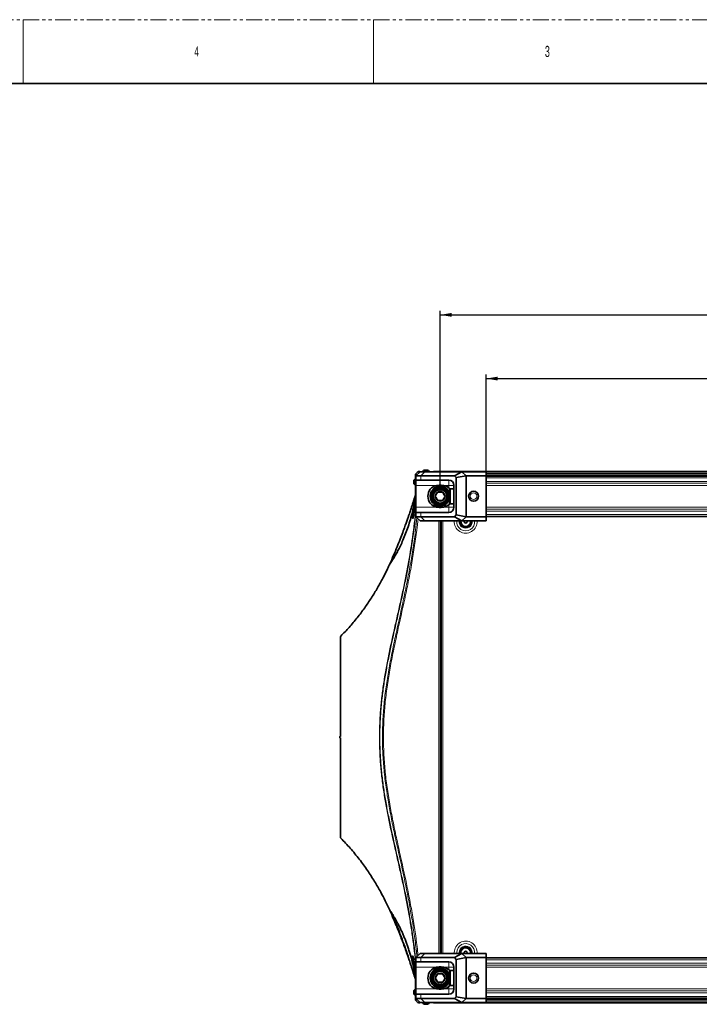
# Model space of a CAD drawing. Header units: millimetres. Extents: x 0 to 1118, y 0 to 864.
# Tile 86 of 91: x 557 to 828, y 471 to 864. Entities that reach past the tile are written whole.
import ezdxf

# ---------------------------------------------------------------- set-up
doc = ezdxf.new("R2010")
doc.units = ezdxf.units.MM
doc.linetypes.add('PHANTOM', pattern=[12.7, 6.35, -1.27, 1.27, -1.27, 1.27, -1.27])
doc.layers.add('ALPHAREV', color=7, linetype='Continuous', lineweight=25)
doc.styles.add('SLDTEXTSTYLE0', font='TXT', dxfattribs={"width": 0.605})
doc.styles.add('SLDTEXTSTYLE1', font='TXT', dxfattribs={"width": 0.6})
doc.dimstyles.new('SLDDIMSTYLE2', dxfattribs={"dimtxt": 3.175, "dimasz": 4.572, "dimexe": 0, "dimexo": 0.0625, "dimgap": 0.79375, "dimtad": 0, "dimtih": 1, "dimtoh": 1, "dimdec": 0, "dimlfac": 3, "dimrnd": 1e-09, "dimzin": 12, "dimdsep": 46, "dimtxsty": 'SLDTEXTSTYLE0', "dimsah": 1, "dimcen": 0.09, "dimadec": 0, "dimazin": 3, "dimtfac": 1, "dimtofl": 0, "dimtmove": 0, "dimatfit": 3, "dimfxl": 1, "dimfrac": 2, "dimtolj": 1, "dimtzin": 12, "dimarcsym": 0})

# ---------------------------------------------------------------- blocks, each defined once
blk = doc.blocks.new('_D_2')
at = {"layer": 'ALPHAREV'}
for p, q in [((743.38, 683.42), (743.38, 722.17)), ((853.44, 723.01), (852.35, 723.01)), ((852.35, 723.01), (852.35, 718.13)), ((861.93, 723.01), (863.02, 723.01)), ((863.02, 723.01), (863.02, 718.13)), ((964.71, 683.42), (964.71, 722.17)), ((743.38, 720.57), (843.26, 720.57)), ((852.35, 718.13), (853.44, 718.13)), ((863.02, 718.13), (861.93, 718.13)), ((964.71, 720.57), (864.84, 720.57))]:
    blk.add_line(p, q, dxfattribs=at)
for points in [[(743.38, 720.57), (747.95, 719.81), (747.95, 721.33)], [(964.71, 720.57), (960.14, 721.33), (960.14, 719.81)]]:
    blk.add_solid(points, dxfattribs=at)
at = {"layer": 'ALPHAREV', "char_height": 3.175, "attachment_point": 1, "style": 'SLDTEXTSTYLE0'}
for s, insert in [('664', (843.98, 722.23)), ('26.1', (853.44, 722.23))]:
    blk.add_mtext(s, dxfattribs=dict(at, insert=insert))
blk = doc.blocks.new('_D_3')
at = {"layer": 'ALPHAREV'}
for p, q in [((725.05, 675.28), (725.05, 747.57)), ((725.05, 745.97), (843.26, 745.97)), ((853.44, 748.41), (852.35, 748.41)), ((852.35, 748.41), (852.35, 743.53)), ((861.93, 748.41), (863.02, 748.41)), ((863.02, 748.41), (863.02, 743.53)), ((983.05, 745.97), (864.84, 745.97)), ((983.05, 675.28), (983.05, 747.57)), ((852.35, 743.53), (853.44, 743.53)), ((863.02, 743.53), (861.93, 743.53))]:
    blk.add_line(p, q, dxfattribs=at)
for points in [[(725.05, 745.97), (729.62, 745.21), (729.62, 746.73)], [(983.05, 745.97), (978.48, 746.73), (978.48, 745.21)]]:
    blk.add_solid(points, dxfattribs=at)
at = {"layer": 'ALPHAREV', "char_height": 3.175, "attachment_point": 1, "style": 'SLDTEXTSTYLE0'}
for s, insert in [('774', (843.98, 747.63)), ('30.5', (853.44, 747.63))]:
    blk.add_mtext(s, dxfattribs=dict(at, insert=insert))

msp = doc.modelspace()

# ---------------------------------------------------------------- linework, layer by layer
at = {"color": 7, "linetype": 'PHANTOM', "lineweight": 18}
msp.add_line((0, 863.6), (1117.6, 863.6), dxfattribs=at)
at = {"color": 7, "linetype": 'Continuous', "lineweight": 18}
for p, q in [((558.8, 863.6), (558.8, 838.2)), ((698.5, 863.6), (698.5, 838.2)), ((717.314, 681.816), (718.981, 683.483)), ((743.381, 683.321), (964.714, 683.321)), ((717.334, 680.149), (717.334, 681.816)), ((728.431, 680.149), (728.431, 678.033)), ((743.381, 682.711), (964.714, 682.711)), ((743.381, 682.24), (964.714, 682.24)), ((964.714, 681.563), (743.381, 681.563)), ((743.381, 680.971), (964.714, 680.971)), ((964.714, 679.608), (743.381, 679.608)), ((743.381, 678.839), (964.714, 678.839)), ((715.381, 678.033), (723.583, 678.033)), ((726.512, 678.033), (728.431, 678.033)), ((730.548, 678.033), (728.431, 678.033)), ((728.431, 678.033), (728.431, 677.051)), ((964.714, 677.992), (743.381, 677.992)), ((714.892, 670.911), (714.95, 670.978)), ((715.157, 668.276), (715.214, 669.554)), ((715.381, 669.333), (723.583, 669.333)), ((717.334, 667.216), (717.334, 665.549)), ((726.512, 669.333), (728.431, 669.333)), ((728.431, 669.333), (728.431, 670.314)), ((730.548, 669.333), (728.431, 669.333)), ((728.431, 667.216), (728.431, 669.333)), ((743.381, 669.373), (964.714, 669.373)), ((964.714, 668.527), (743.381, 668.527)), ((743.381, 667.758), (964.714, 667.758)), ((717.314, 665.549), (718.981, 663.883)), ((724.537, 491.483), (724.537, 663.883)), ((725.203, 663.883), (725.203, 491.483)), ((725.381, 491.483), (725.381, 663.883)), ((726.131, 491.483), (726.131, 663.883)), ((964.714, 666.395), (743.381, 666.395)), ((743.381, 665.803), (964.714, 665.803)), ((685.195, 577.951), (685.104, 577.948)), ((685.104, 577.418), (685.195, 577.415)), ((685.309, 577.954), (685.195, 577.951)), ((685.195, 577.415), (685.309, 577.412)), ((706.018, 506.298), (706.011, 506.319)), ((706.287, 506.116), (706.297, 506.093)), ((717.314, 489.816), (718.981, 491.483)), ((730.659, 491.849), (730.674, 491.483)), ((731.645, 491.849), (731.664, 491.483)), ((732.631, 491.849), (732.657, 491.483)), ((733.489, 491.518), (733.496, 491.483)), ((715.214, 485.811), (715.157, 487.09)), ((717.334, 488.149), (717.334, 489.816)), ((728.431, 488.149), (728.431, 486.033)), ((964.714, 489.563), (743.381, 489.563)), ((743.381, 488.971), (964.714, 488.971)), ((964.714, 487.608), (743.381, 487.608)), ((743.381, 486.839), (964.714, 486.839)), ((715.381, 486.033), (723.583, 486.033)), ((726.512, 486.033), (728.431, 486.033)), ((730.548, 486.033), (728.431, 486.033)), ((728.431, 486.033), (728.431, 485.051)), ((964.714, 485.992), (743.381, 485.992)), ((715.381, 477.333), (723.583, 477.333)), ((717.334, 475.216), (717.334, 473.549)), ((726.512, 477.333), (728.431, 477.333)), ((728.431, 477.333), (728.431, 478.314)), ((730.548, 477.333), (728.431, 477.333)), ((728.431, 475.216), (728.431, 477.333)), ((743.381, 477.373), (964.714, 477.373)), ((964.714, 476.527), (743.381, 476.527)), ((743.381, 475.758), (964.714, 475.758)), ((717.314, 473.549), (718.981, 471.883)), ((964.714, 474.395), (743.381, 474.395)), ((743.381, 473.803), (964.714, 473.803)), ((964.714, 473.126), (743.381, 473.126)), ((964.714, 472.654), (743.381, 472.654)), ((964.714, 472.045), (743.381, 472.045))]:
    msp.add_line(p, q, dxfattribs=at)
at = {"color": 7, "linetype": 'Continuous', "lineweight": 35}
for p, q in [((12.7, 838.2), (1104.9, 838.2)), ((717.048, 683.483), (715.381, 681.816)), ((715.41, 682.711), (716.019, 683.321)), ((718.981, 683.483), (717.048, 683.483)), ((718.101, 683.603), (718.101, 683.516)), ((720.058, 683.603), (718.101, 683.603)), ((719.749, 684.143), (718.647, 684.143)), ((733.738, 683.483), (718.981, 683.483)), ((720.055, 684.143), (719.749, 684.143)), ((720.601, 683.603), (720.058, 683.603)), ((720.601, 683.516), (720.601, 683.603)), ((722.681, 683.516), (722.882, 683.516)), ((722.882, 683.516), (731.365, 683.516)), ((730.691, 681.816), (733.738, 683.483)), ((731.431, 683.516), (976.664, 683.516)), ((731.431, 683.516), (731.431, 683.483)), ((735.405, 681.816), (733.738, 683.483)), ((743.381, 683.483), (733.738, 683.483)), ((743.381, 681.816), (743.381, 683.483)), ((714.588, 680.083), (714.588, 679.885)), ((714.588, 679.885), (714.588, 678.676)), ((715.214, 680.629), (715.128, 680.629)), ((715.128, 680.629), (715.128, 680.277)), ((715.128, 680.277), (715.128, 678.129)), ((715.381, 681.816), (715.381, 680.149)), ((715.381, 681.816), (715.381, 681.816)), ((715.381, 680.149), (717.334, 680.149)), ((715.381, 680.149), (715.381, 678.033)), ((730.691, 681.816), (717.334, 681.816)), ((717.334, 680.149), (728.431, 680.149)), ((731.381, 681.126), (730.691, 681.816)), ((731.381, 681.126), (735.405, 681.816)), ((731.381, 681.126), (731.381, 666.24)), ((735.405, 665.549), (735.405, 681.816)), ((735.405, 681.816), (743.381, 681.816)), ((743.381, 665.549), (743.381, 681.816)), ((743.381, 681.683), (964.714, 681.683)), ((715.128, 678.129), (715.214, 678.129)), ((715.214, 675.849), (715.214, 676.049)), ((715.214, 667.365), (715.214, 675.849)), ((715.381, 669.333), (715.381, 678.033)), ((723.583, 678.033), (724.598, 678.149)), ((724.598, 678.149), (725.498, 678.149)), ((725.498, 678.149), (726.512, 678.033)), ((729.048, 676.683), (728.881, 676.516)), ((728.881, 671.251), (728.881, 676.516)), ((730.548, 676.683), (729.048, 676.683)), ((729.048, 676.683), (729.048, 671.108)), ((730.548, 669.333), (730.548, 678.033)), ((721.625, 672.952), (722.113, 673.061)), ((722.127, 672.996), (721.639, 672.887)), ((728.881, 670.849), (728.881, 671.251)), ((729.048, 671.108), (729.048, 670.683)), ((715.147, 667.18), (715.381, 667.184)), ((715.147, 667.179), (715.147, 667.18)), ((715.147, 667.179), (715.381, 667.179)), ((715.378, 667.139), (715.381, 667.139)), ((715.381, 667.216), (715.381, 669.333)), ((715.381, 665.549), (715.381, 667.216)), ((715.381, 667.216), (717.334, 667.216)), ((717.334, 667.216), (728.431, 667.216)), ((723.583, 669.333), (724.598, 669.216)), ((724.598, 669.216), (725.498, 669.216)), ((725.498, 669.216), (726.512, 669.333)), ((728.431, 670.314), (728.929, 670.866)), ((728.881, 670.849), (729.048, 670.683)), ((729.048, 670.683), (730.548, 670.683)), ((715.381, 665.549), (715.381, 665.549)), ((717.048, 663.883), (715.381, 665.549)), ((718.981, 663.883), (717.048, 663.883)), ((730.691, 665.549), (717.334, 665.549)), ((733.738, 663.883), (718.981, 663.883)), ((725.214, 663.883), (725.214, 491.483)), ((725.398, 491.483), (725.398, 663.883)), ((731.381, 666.24), (730.691, 665.549)), ((730.691, 665.549), (733.738, 663.883)), ((731.381, 666.24), (735.405, 665.549)), ((735.405, 665.549), (733.738, 663.883)), ((743.381, 663.883), (733.738, 663.883)), ((734.651, 663.712), (734.849, 663.883)), ((734.763, 663.126), (734.651, 663.712)), ((735.327, 662.93), (734.763, 663.126)), ((735.778, 663.321), (735.327, 662.93)), ((735.405, 665.549), (743.381, 665.549)), ((735.666, 663.906), (735.778, 663.321)), ((964.714, 665.683), (743.381, 665.683)), ((743.381, 665.549), (743.381, 663.883)), ((685.492, 617.948), (685.492, 617.951)), ((685.164, 578.014), (685.248, 578.017)), ((685.248, 577.349), (685.164, 577.351)), ((685.248, 578.019), (685.248, 578.017)), ((685.248, 577.349), (685.248, 577.346)), ((706.27, 505.823), (706.169, 505.952)), ((706.337, 506.124), (706.209, 506.06)), ((706.235, 505.794), (707.344, 503.125)), ((707.388, 502.954), (706.249, 505.757)), ((717.048, 491.483), (715.381, 489.816)), ((718.981, 491.483), (717.048, 491.483)), ((733.738, 491.483), (718.981, 491.483)), ((730.691, 489.816), (733.738, 491.483)), ((735.405, 489.816), (733.738, 491.483)), ((743.381, 491.483), (733.738, 491.483)), ((734.651, 492.045), (735.102, 492.435)), ((734.763, 491.459), (734.651, 492.045)), ((735.102, 492.435), (735.666, 492.24)), ((735.778, 491.654), (735.58, 491.483)), ((735.666, 492.24), (735.778, 491.654)), ((743.381, 489.816), (743.381, 491.483)), ((712.473, 489.498), (712.448, 489.569)), ((712.461, 489.653), (712.475, 489.505)), ((715.147, 488.186), (715.147, 488.186)), ((715.147, 488.186), (715.381, 488.186)), ((715.381, 488.182), (715.147, 488.186)), ((715.214, 479.517), (715.214, 488)), ((715.381, 488.227), (715.378, 488.227)), ((715.381, 489.816), (715.381, 488.149)), ((715.381, 489.816), (715.381, 489.816)), ((715.381, 488.149), (717.334, 488.149)), ((715.381, 488.149), (715.381, 486.033)), ((730.691, 489.816), (717.334, 489.816)), ((717.334, 488.149), (728.431, 488.149)), ((731.381, 489.126), (730.691, 489.816)), ((731.381, 489.126), (735.405, 489.816)), ((731.381, 489.126), (731.381, 474.24)), ((735.405, 489.816), (743.381, 489.816)), ((735.405, 473.549), (735.405, 489.816)), ((743.381, 473.549), (743.381, 489.816)), ((743.381, 489.683), (964.714, 489.683)), ((715.381, 477.333), (715.381, 486.033)), ((723.583, 486.033), (724.598, 486.149)), ((724.598, 486.149), (725.498, 486.149)), ((725.498, 486.149), (726.512, 486.033)), ((729.048, 484.683), (728.881, 484.516)), ((728.881, 479.251), (728.881, 484.516)), ((730.548, 484.683), (729.048, 484.683)), ((729.048, 484.683), (729.048, 479.108)), ((730.548, 477.333), (730.548, 486.033)), ((715.214, 479.316), (715.214, 479.517)), ((721.625, 480.952), (722.113, 481.061)), ((722.127, 480.996), (721.639, 480.887)), ((728.431, 478.314), (728.929, 478.866)), ((728.881, 478.849), (728.881, 479.251)), ((728.881, 478.849), (729.048, 478.683)), ((729.048, 479.108), (729.048, 478.683)), ((714.588, 476.69), (714.588, 475.761)), ((714.588, 475.761), (714.588, 475.282)), ((715.214, 477.236), (715.128, 477.236)), ((715.128, 477.236), (715.128, 475.587)), ((715.128, 475.587), (715.128, 474.736)), ((715.381, 475.216), (715.381, 477.333)), ((715.381, 473.549), (715.381, 475.216)), ((715.381, 475.216), (717.334, 475.216)), ((717.334, 475.216), (728.431, 475.216)), ((723.583, 477.333), (724.598, 477.216)), ((724.598, 477.216), (725.498, 477.216)), ((725.498, 477.216), (726.512, 477.333)), ((729.048, 478.683), (730.548, 478.683)), ((715.128, 474.736), (715.214, 474.736)), ((715.381, 473.549), (715.381, 473.549)), ((717.048, 471.883), (715.381, 473.549)), ((716.019, 472.045), (715.41, 472.654)), ((718.981, 471.883), (717.048, 471.883)), ((730.691, 473.549), (717.334, 473.549)), ((718.101, 471.849), (718.101, 471.763)), ((718.101, 471.763), (719.698, 471.763)), ((718.647, 471.223), (719.546, 471.223)), ((733.738, 471.883), (718.981, 471.883)), ((719.546, 471.223), (720.055, 471.223)), ((719.698, 471.763), (720.601, 471.763)), ((720.601, 471.763), (720.601, 471.849)), ((722.882, 471.849), (722.681, 471.849)), ((731.365, 471.849), (722.882, 471.849)), ((731.381, 474.24), (730.691, 473.549)), ((730.691, 473.549), (733.738, 471.883)), ((731.381, 474.24), (735.405, 473.549)), ((731.431, 471.849), (731.431, 471.883)), ((976.664, 471.849), (731.431, 471.849)), ((735.405, 473.549), (733.738, 471.883)), ((743.381, 471.883), (733.738, 471.883)), ((735.405, 473.549), (743.381, 473.549)), ((964.714, 473.683), (743.381, 473.683)), ((743.381, 473.549), (743.381, 471.883))]:
    msp.add_line(p, q, dxfattribs=at)
at = {"color": 7, "linetype": 'Continuous', "lineweight": 35, "flags": 128}
for points in [[(722.214, 683.516), (722.344, 683.503), (722.423, 683.483)], [(732.923, 663.076), (732.882, 663.597), (732.91, 663.883)], [(733.005, 663.092), (732.966, 663.613), (732.994, 663.883)], [(733.147, 663.883), (733.117, 663.625), (733.152, 663.12)], [(733.25, 663.139), (733.218, 663.64), (733.248, 663.883)], [(722.214, 471.849), (722.344, 471.862), (722.423, 471.883)]]:
    msp.add_lwpolyline(points, dxfattribs=at)
at = {"color": 7, "linetype": 'Continuous', "lineweight": 18, "flags": 128}
for points in [[(722.681, 683.516), (722.773, 683.503), (722.828, 683.483)], [(733.496, 663.883), (733.462, 663.643), (733.489, 663.185)], [(722.828, 471.883), (722.773, 471.862), (722.681, 471.849)]]:
    msp.add_lwpolyline(points, dxfattribs=at)
at = {"color": 7, "linetype": 'Continuous', "lineweight": 35}
for centre, radius in [((725.048, 673.683), 3), ((725.048, 673.683), 2.7), ((738.381, 673.683), 2), ((725.048, 481.683), 3), ((725.048, 481.683), 2.7), ((738.381, 481.683), 2)]:
    msp.add_circle(centre, radius, dxfattribs=at)
at = {"color": 7, "linetype": 'Continuous', "lineweight": 18}
for centre, radius in [((738.381, 673.683), 1.98), ((738.381, 673.683), 1.323), ((738.381, 481.683), 1.98), ((738.381, 481.683), 1.323)]:
    msp.add_circle(centre, radius, dxfattribs=at)
at = {"color": 7, "linetype": 'Continuous', "lineweight": 35}
for centre, radius, start, end in [((719.351, 682.885), 1.442, 119.2162, 150.11785), ((719.351, 682.885), 1.442, 29.88215, 60.7838), ((715.846, 679.379), 1.442, 119.88215, 150.7838), ((715.881, 682.24), 0.667, 135, 156.60475), ((728.431, 678.033), 2.117, 0, 90), ((715.846, 679.379), 1.442, 209.2162, 240.11785), ((715.881, 676.516), 0.667, 180, 221.40962), ((724.598, 673.683), 4.467, 103.12409, 256.87591), ((725.048, 673.683), 4, 141.46408, 343.40216), ((725.048, 673.683), 3.5, 193.13944, 192.04807), ((725.048, 673.683), 4, 16.59784, 141.46408), ((725.048, 673.683), 1.925, 120, 180), ((725.048, 673.683), 1.925, 60, 120), ((725.048, 673.683), 1.925, 0, 60), ((725.498, 673.683), 4.467, 48.95007, 76.87591), ((725.048, 673.683), 1.925, 180, 240), ((725.048, 673.683), 1.925, 240, 300), ((725.048, 673.683), 1.925, 300, 0), ((725.498, 673.683), 4.467, 283.12409, 311.04993), ((728.431, 669.333), 2.117, 270, 0), ((735.214, 663.516), 2.333, 190.86263, 9.0411), ((735.214, 663.516), 2.25, 190.86263, 9.37892), ((735.214, 663.516), 2.1, 190.86263, 10.05557), ((735.214, 663.516), 2, 190.86263, 10.56398), ((706.245, 505.985), 0.0833, 116.16606, 203.19967), ((735.214, 491.849), 2.333, 350.30368, 189.69632), ((735.214, 491.849), 2.25, 350.62108, 189.37892), ((735.214, 491.849), 2.1, 349.94443, 190.86263), ((735.214, 491.849), 2, 349.43602, 190.86263), ((728.431, 486.033), 2.117, 0, 90), ((724.598, 481.683), 4.467, 103.12409, 256.87591), ((725.048, 481.683), 4, 141.46408, 343.40216), ((725.048, 481.683), 3.5, 193.13944, 192.04807), ((725.048, 481.683), 4, 16.59784, 141.46408), ((725.048, 481.683), 1.925, 120, 180), ((725.048, 481.683), 1.925, 60, 120), ((725.048, 481.683), 1.925, 0, 60), ((725.498, 481.683), 4.467, 48.95007, 76.87591), ((725.048, 481.683), 1.925, 180, 240), ((725.048, 481.683), 1.925, 240, 300), ((725.048, 481.683), 1.925, 300, 0), ((715.846, 475.986), 1.442, 119.88215, 150.7838), ((715.846, 475.986), 1.442, 209.2162, 240.11785), ((725.498, 481.683), 4.467, 283.12409, 311.04993), ((728.431, 477.333), 2.117, 270, 0), ((716.491, 472.516), 0.667, 225, 247.81159), ((719.351, 472.481), 1.442, 209.88215, 240.7838), ((719.351, 472.481), 1.442, 299.2162, 330.11785)]:
    msp.add_arc(centre, radius, start, end, dxfattribs=at)
at = {"color": 7, "linetype": 'Continuous', "lineweight": 18}
for centre, radius, start, end in [((735.214, 663.516), 4.555, 175.3832, 4.6168), ((735.214, 663.516), 3.569, 174.1038, 5.8962), ((735.214, 663.516), 2.583, 171.84014, 8.15986), ((735.214, 663.516), 1.757, 190.86263, 12.04386), ((685.168, 577.951), 0.0635, 93.62796, 182.78912), ((685.168, 577.415), 0.0635, 177.21088, 266.37204), ((685.259, 577.953), 0.0643, 100.19051, 182.38923), ((685.259, 577.412), 0.0643, 177.61077, 259.80949), ((735.214, 491.849), 4.555, 355.3832, 180), ((735.214, 491.849), 3.569, 354.1038, 180), ((735.214, 491.849), 2.583, 351.84014, 180), ((735.214, 491.849), 1.757, 347.95614, 190.86263)]:
    msp.add_arc(centre, radius, start, end, dxfattribs=at)
at = {"color": 7, "linetype": 'Continuous', "lineweight": 35}
for centre, major_axis, ratio, start_param, end_param in [((731.365, 682.849), (0, 0.667), 0.0174551, 5.9656249, 6.2831853), ((722.048, 688.483), (6.159, 6.159), 0.4142136, 3.5301323, 3.5342917), ((715.881, 667.365), (0.667, 0), 0.0174551, 3.1415927, 3.9269908), ((722.048, 658.883), (-6.159, 6.159), 0.4142136, 5.8904862, 5.8946457), ((715.881, 488), (0.667, 0), 0.0174551, 2.3561945, 3.1415927), ((722.048, 496.483), (6.159, 6.159), 0.4142136, 3.5301323, 3.5342917), ((722.048, 466.883), (-6.159, 6.159), 0.4142136, 5.8904862, 5.8946457), ((731.365, 472.516), (0, 0.667), 0.0174551, 3.1415927, 3.4591531)]:
    msp.add_ellipse(centre, major_axis=major_axis, ratio=ratio, start_param=start_param, end_param=end_param, dxfattribs=at)
for points in [[(716.019, 683.321), (716.052, 683.35), (716.117, 683.408), (716.234, 683.469), (716.36, 683.509), (716.447, 683.514), (716.491, 683.516)], [(715.41, 682.711), (715.38, 682.679), (715.322, 682.613), (715.262, 682.496), (715.222, 682.371), (715.217, 682.283), (715.214, 682.24)], [(715.147, 667.18), (715.113, 667.179), (715.078, 667.178), (715.042, 667.178)], [(715.19, 667.154), (715.176, 667.162), (715.162, 667.171), (715.147, 667.179)], [(715.042, 488.188), (715.078, 488.187), (715.113, 488.187), (715.147, 488.186)], [(715.147, 488.186), (715.162, 488.195), (715.176, 488.203), (715.19, 488.212)], [(715.41, 472.654), (715.381, 472.687), (715.322, 472.752), (715.262, 472.869), (715.222, 472.995), (715.217, 473.082), (715.214, 473.126)], [(716.019, 472.045), (716.052, 472.016), (716.117, 471.957), (716.234, 471.897), (716.36, 471.857), (716.447, 471.852), (716.491, 471.849)]]:
    msp.add_open_spline(points, degree=3, dxfattribs=at)
at = {"color": 7, "linetype": 'Continuous', "lineweight": 18}
for points, knots in [([(716.868, 683.303), (716.826, 683.304), (716.573, 683.306), (716.308, 683.314), (716.06, 683.32), (716.033, 683.321), (716.019, 683.321)], [0, 0, 0, 0, 0.0691667, 0.4158554, 0.7048465, 1, 1, 1, 1]), ([(715.41, 682.711), (715.41, 682.704), (715.41, 682.686), (715.415, 682.486), (715.423, 682.198), (715.426, 681.927), (715.427, 681.862)], [0, 0, 0, 0, 0.2013745, 0.5408849, 0.8906155, 1, 1, 1, 1]), ([(714.95, 670.978), (714.95, 670.978), (714.952, 670.973), (714.953, 670.955), (714.953, 670.937)], [0, 0, 0, 0, 0.008493, 1, 1, 1, 1]), ([(715.19, 488.212), (714.816, 491.977), (714.35, 495.73), (713.524, 501.342), (713.228, 503.21), (712.596, 506.941), (712.261, 508.802), (711.558, 512.519), (711.191, 514.374), (710.428, 518.079), (710.034, 519.93), (709.227, 523.626), (708.815, 525.472), (707.983, 529.162), (707.563, 531.007), (706.31, 536.541), (705.483, 540.233), (704.335, 545.789), (703.968, 547.645), (703.279, 551.365), (702.957, 553.229), (702.37, 556.966), (702.106, 558.838), (701.644, 562.594), (701.448, 564.475), (701.13, 568.244), (701.009, 570.132), (700.847, 573.912), (700.806, 575.804), (700.806, 579.585), (700.847, 581.474), (701.01, 585.25), (701.131, 587.138), (701.449, 590.908), (701.646, 592.789), (702.108, 596.545), (702.373, 598.417), (702.96, 602.153), (703.282, 604.016), (703.971, 607.735), (704.338, 609.591), (705.486, 615.147), (706.313, 618.838), (707.566, 624.373), (707.986, 626.217), (708.818, 629.907), (709.23, 631.753), (710.037, 635.449), (710.431, 637.298), (711.193, 641.003), (711.561, 642.859), (712.615, 648.433), (713.25, 652.159), (714.35, 659.636), (714.816, 663.388), (715.19, 667.154)], [0, 0, 0, 0, 0.0625, 0.0625, 0.09375, 0.09375, 0.125, 0.125, 0.15625, 0.15625, 0.1875, 0.1875, 0.21875, 0.21875, 0.25, 0.25, 0.3125, 0.3125, 0.34375, 0.34375, 0.375, 0.375, 0.40625, 0.40625, 0.4375, 0.4375, 0.46875, 0.46875, 0.5, 0.5, 0.53125, 0.53125, 0.5625, 0.5625, 0.59375, 0.59375, 0.625, 0.625, 0.65625, 0.65625, 0.6875, 0.6875, 0.75, 0.75, 0.78125, 0.78125, 0.8125, 0.8125, 0.84375, 0.84375, 0.875, 0.875, 0.9375, 0.9375, 1, 1, 1, 1]), ([(715.378, 667.139), (715.008, 663.374), (714.545, 659.622), (713.45, 652.146), (712.817, 648.42), (711.767, 642.847), (711.4, 640.992), (710.641, 637.287), (710.248, 635.437), (709.443, 631.742), (709.032, 629.896), (708.202, 626.206), (707.783, 624.363), (706.531, 618.829), (705.705, 615.139), (704.557, 609.583), (704.19, 607.728), (703.5, 604.01), (703.178, 602.147), (702.591, 598.413), (702.326, 596.541), (701.863, 592.786), (701.666, 590.905), (701.348, 587.136), (701.226, 585.249), (701.063, 581.473), (701.022, 579.584), (701.022, 575.805), (701.063, 573.913), (701.225, 570.133), (701.347, 568.246), (701.665, 564.478), (701.862, 562.597), (702.324, 558.843), (702.589, 556.97), (703.176, 553.235), (703.498, 551.371), (704.187, 547.652), (704.554, 545.797), (705.702, 540.241), (706.528, 536.55), (707.78, 531.017), (708.199, 529.173), (709.029, 525.483), (709.44, 523.637), (710.245, 519.941), (710.638, 518.091), (711.398, 514.386), (711.765, 512.531), (712.465, 508.814), (712.799, 506.953), (713.428, 503.223), (713.723, 501.355), (714.545, 495.744), (715.008, 491.991), (715.378, 488.227)], [0, 0, 0, 0, 0.0625, 0.0625, 0.125, 0.125, 0.15625, 0.15625, 0.1875, 0.1875, 0.21875, 0.21875, 0.25, 0.25, 0.3125, 0.3125, 0.34375, 0.34375, 0.375, 0.375, 0.40625, 0.40625, 0.4375, 0.4375, 0.46875, 0.46875, 0.5, 0.5, 0.53125, 0.53125, 0.5625, 0.5625, 0.59375, 0.59375, 0.625, 0.625, 0.65625, 0.65625, 0.6875, 0.6875, 0.75, 0.75, 0.78125, 0.78125, 0.8125, 0.8125, 0.84375, 0.84375, 0.875, 0.875, 0.90625, 0.90625, 0.9375, 0.9375, 1, 1, 1, 1]), ([(715.042, 667.178), (715.063, 667.374), (715.084, 667.57), (715.104, 667.766), (715.122, 667.936), (715.14, 668.106), (715.157, 668.276)], [0, 0, 0, 0, 0.0017748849, 0.0017748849, 0.0017748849, 0.003312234, 0.003312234, 0.003312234, 0.003312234]), ([(715.157, 668.276), (715.157, 668.276), (715.161, 668.294), (715.17, 668.33), (715.199, 668.361), (715.214, 668.377)], [0, 0, 0, 0, 0.0165167, 0.4956141, 1, 1, 1, 1]), ([(715.157, 668.276), (715.157, 668.276), (715.16, 668.282), (715.168, 668.296), (715.198, 668.306), (715.214, 668.312)], [0, 0, 0, 0, 0.01544048, 0.46314689, 1, 1, 1, 1]), ([(715.8, 490.235), (715.754, 490.691), (715.482, 493.402), (714.854, 498.354), (713.845, 505.08), (712.664, 511.778), (710.913, 520.68), (708.955, 529.542), (707.004, 538.41), (705.611, 545.083), (704.357, 551.791), (703.316, 558.54), (702.544, 565.33), (702.091, 572.151), (701.985, 578.991), (702.224, 585.828), (702.806, 592.643), (703.685, 599.42), (704.817, 606.152), (706.132, 612.845), (708.037, 621.727), (710.027, 630.585), (711.881, 639.532), (713.17, 646.339), (714.308, 653.237), (715.197, 659.506), (715.613, 663.484), (715.786, 665.144)], [0, 0, 0, 0, 0.0077499, 0.0460912, 0.0844332, 0.1227862, 0.1611403, 0.2378951, 0.276303, 0.3147566, 0.3532073, 0.3917297, 0.4302484, 0.4687648, 0.5073365, 0.5459086, 0.5844524, 0.6229997, 0.6614754, 0.699919, 0.7383649, 0.8151411, 0.8535005, 0.8929211, 0.9323405, 0.9717641, 1, 1, 1, 1]), ([(716.216, 664.715), (716.054, 663.184), (715.648, 659.326), (714.767, 653.174), (713.622, 646.26), (712.323, 639.445), (710.459, 630.494), (708.459, 621.638), (706.545, 612.762), (705.226, 606.08), (704.092, 599.363), (703.209, 592.603), (702.628, 585.81), (702.385, 578.99), (702.494, 572.171), (702.947, 565.367), (703.72, 558.595), (704.764, 551.861), (706.023, 545.164), (707.421, 538.499), (709.382, 529.633), (711.349, 520.769), (713.112, 511.861), (714.3, 505.155), (715.316, 498.419), (715.936, 493.585), (716.199, 490.996), (716.232, 490.667)], [0, 0, 0, 0, 0.0261611, 0.0659413, 0.1055967, 0.1452734, 0.1838512, 0.2610053, 0.2995874, 0.3381788, 0.3767615, 0.4153533, 0.454017, 0.4926069, 0.5312969, 0.5698852, 0.6084643, 0.6471088, 0.685684, 0.7242793, 0.7628564, 0.8400144, 0.8785952, 0.9171905, 0.955772, 0.9943804, 1, 1, 1, 1]), ([(714.15, 664.851), (714.137, 664.821), (714.099, 664.74), (714.082, 664.804), (714.072, 664.845)], [0, 0, 0, 0, 0.3680934, 1, 1, 1, 1]), ([(685.492, 617.951), (685.491, 617.959), (685.49, 617.994), (685.483, 617.758), (685.472, 617.244), (685.457, 616.428), (685.441, 615.326), (685.424, 613.947), (685.407, 612.317), (685.39, 610.455), (685.375, 608.336), (685.362, 606.005), (685.35, 603.487), (685.34, 600.809), (685.331, 597.939), (685.324, 594.932), (685.319, 591.817), (685.315, 588.621), (685.311, 585.313), (685.309, 581.77), (685.309, 579.299), (685.309, 577.975), (685.309, 577.954)], [0, 0, 0, 0, 0.01631458, 0.07159063, 0.12510909, 0.17900721, 0.2341039, 0.28961538, 0.34306996, 0.39690243, 0.45132036, 0.50653916, 0.55961836, 0.61306582, 0.66708339, 0.72188163, 0.77486964, 0.82822374, 0.88214397, 0.93684007, 0.99898041, 1, 1, 1, 1]), ([(685.089, 577.947), (685.091, 577.947), (685.092, 577.947), (685.102, 577.948), (685.104, 577.948)], [0, 0, 0, 0, 0.7548466, 1, 1, 1, 1]), ([(685.104, 577.418), (685.1, 577.418), (685.09, 577.418), (685.091, 577.418), (685.091, 577.418)], [0, 0, 0, 0, 0.4888872, 1, 1, 1, 1]), ([(685.309, 577.412), (685.309, 577.39), (685.309, 576.627), (685.309, 575.119), (685.31, 572.894), (685.311, 570.677), (685.313, 568.121), (685.316, 565.247), (685.321, 562.089), (685.328, 559.007), (685.335, 556.065), (685.345, 553.285), (685.355, 550.686), (685.368, 548.251), (685.382, 546.032), (685.398, 544.043), (685.414, 542.299), (685.431, 540.786), (685.448, 539.541), (685.464, 538.569), (685.477, 537.881), (685.487, 537.458), (685.49, 537.416), (685.492, 537.396)], [0, 0, 0, 0, 0.00101873, 0.03639636, 0.07188228, 0.1074774, 0.14318295, 0.19619731, 0.24957839, 0.30352792, 0.35825535, 0.41130316, 0.4647191, 0.51870548, 0.57347388, 0.62654892, 0.67999462, 0.7340142, 0.78882072, 0.84206347, 0.89568062, 0.94987745, 1, 1, 1, 1]), ([(706.011, 506.319), (706.064, 506.23), (706.112, 506.185), (706.201, 506.187), (706.242, 506.233), (706.281, 506.324)], [0, 0, 0, 0, 0.5, 0.5, 1, 1, 1, 1]), ([(706.281, 506.324), (706.282, 506.327), (706.284, 506.325), (706.292, 506.315), (706.298, 506.307), (706.312, 506.282), (706.32, 506.267), (706.339, 506.229), (706.35, 506.206), (706.373, 506.156), (706.386, 506.128), (706.413, 506.067), (706.428, 506.033), (706.473, 505.93), (706.505, 505.854), (706.537, 505.775)], [0, 0, 0, 0, 0.125, 0.125, 0.25, 0.25, 0.375, 0.375, 0.5, 0.5, 0.625, 0.625, 0.75, 0.75, 1, 1, 1, 1]), ([(706.521, 505.769), (706.511, 505.795), (706.49, 505.846), (706.461, 505.911), (706.438, 505.959), (706.426, 505.981), (706.424, 505.981), (706.423, 505.981)], [0, 0, 0, 0, 0.21410386, 0.4282468, 0.6420032, 0.85663064, 1, 1, 1, 1]), ([(714.072, 490.521), (714.09, 490.556), (714.11, 490.594), (714.144, 490.561), (714.154, 490.533), (714.16, 490.516)], [0, 0, 0, 0, 0.79385371, 0.87302718, 1, 1, 1, 1]), ([(712.337, 490.023), (712.335, 490.028), (712.333, 490.039), (712.314, 490.096), (712.288, 490.177), (712.26, 490.262), (712.242, 490.317), (712.235, 490.338)], [0, 0, 0, 0, 0.2167434, 0.4335229, 0.649387, 0.8641423, 1, 1, 1, 1]), ([(712.418, 489.652), (712.414, 489.665), (712.407, 489.691), (712.41, 489.732), (712.416, 489.76), (712.424, 489.773), (712.424, 489.774)], [0, 0, 0, 0, 0.323323, 0.646646, 0.96996899, 1, 1, 1, 1]), ([(715.157, 487.09), (715.14, 487.26), (715.122, 487.43), (715.104, 487.599), (715.084, 487.796), (715.063, 487.992), (715.042, 488.188)], [0, 0, 0, 0, 0.0015373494, 0.0015373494, 0.0015373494, 0.0033122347, 0.0033122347, 0.0033122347, 0.0033122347]), ([(715.157, 487.09), (715.157, 487.09), (715.16, 487.083), (715.168, 487.069), (715.198, 487.059), (715.214, 487.054)], [0, 0, 0, 0, 0.0154405, 0.4631469, 1, 1, 1, 1]), ([(715.157, 487.09), (715.157, 487.089), (715.161, 487.071), (715.17, 487.035), (715.199, 487.005), (715.214, 486.989)], [0, 0, 0, 0, 0.0165167, 0.4956141, 1, 1, 1, 1]), ([(715.427, 473.503), (715.427, 473.461), (715.424, 473.208), (715.417, 472.943), (715.41, 472.695), (715.41, 472.668), (715.41, 472.654)], [0, 0, 0, 0, 0.06916674, 0.41585545, 0.70484647, 1, 1, 1, 1]), ([(716.019, 472.045), (716.026, 472.045), (716.044, 472.045), (716.245, 472.05), (716.532, 472.058), (716.804, 472.062), (716.868, 472.062)], [0, 0, 0, 0, 0.2013745, 0.5408849, 0.8906155, 1, 1, 1, 1])]:
    msp.add_open_spline(points, degree=3, knots=knots, dxfattribs=at)
at = {"color": 7, "linetype": 'Continuous', "lineweight": 35}
for points, knots in [([(716.491, 683.516), (716.506, 683.516), (716.536, 683.516), (716.693, 683.516), (716.876, 683.516), (716.936, 683.516)], [0, 0, 0, 0, 0.40144, 0.8028188, 1, 1, 1, 1]), ([(715.214, 675.849), (715.214, 676.379), (715.214, 677.287), (715.214, 678.498), (715.214, 679.491), (715.214, 680.36), (715.214, 681.08), (715.214, 681.641), (715.214, 682.029), (715.214, 682.216), (715.214, 682.233), (715.214, 682.24)], [0, 0, 0, 0, 0.15841279, 0.2711139, 0.38383541, 0.4991898, 0.60833336, 0.71747761, 0.826751, 0.93600435, 1, 1, 1, 1]), ([(715.381, 681.816), (715.4, 681.819), (715.44, 681.824), (715.734, 681.832), (716.2, 681.83), (716.744, 681.821), (717.159, 681.818), (717.314, 681.816)], [0, 0, 0, 0, 0.2138865, 0.4339709, 0.6478581, 0.8679536, 1, 1, 1, 1]), ([(724.085, 675.349), (724.02, 675.235), (723.885, 675.003), (723.637, 674.572), (723.37, 674.11), (723.199, 673.814), (723.123, 673.683)], [0, 0, 0, 0, 0.2164575, 0.4403159, 0.7519042, 1, 1, 1, 1]), ([(726.01, 675.349), (725.916, 675.349), (725.617, 675.349), (725.069, 675.349), (724.502, 675.349), (724.195, 675.349), (724.085, 675.349)], [0, 0, 0, 0, 0.1560255, 0.4937074, 0.8190578, 1, 1, 1, 1]), ([(726.972, 673.683), (726.906, 673.797), (726.772, 674.029), (726.523, 674.46), (726.256, 674.922), (726.086, 675.218), (726.01, 675.349)], [0, 0, 0, 0, 0.2164575, 0.4403159, 0.7519042, 1, 1, 1, 1]), ([(728.916, 676.551), (728.9, 676.571), (728.763, 676.756), (728.587, 676.912), (728.431, 677.051)], [0, 0, 0, 0, 0.1124807, 1, 1, 1, 1]), ([(715.214, 674.306), (715.195, 674.243), (715.151, 674.093), (715.042, 673.768), (714.898, 673.323), (714.747, 672.848), (714.597, 672.367), (714.466, 671.947), (714.313, 671.458), (714.138, 670.909), (713.955, 670.34), (713.749, 669.705), (713.493, 668.926), (713.212, 668.077), (712.917, 667.194), (712.557, 666.129), (712.12, 664.851), (711.594, 663.34), (710.925, 661.458), (710.087, 659.17), (709.054, 656.447), (707.845, 653.401), (706.474, 650.098), (705.462, 647.826), (704.944, 646.666)], [0, 0, 0, 0, 0.0587423, 0.1394063, 0.2157522, 0.2878487, 0.3335934, 0.3774802, 0.4181223, 0.4461638, 0.4723277, 0.4968942, 0.5221668, 0.5406307, 0.5607612, 0.5839315, 0.6116097, 0.6439092, 0.6809024, 0.7315619, 0.7891266, 0.8536619, 0.9252381, 1, 1, 1, 1]), ([(704.949, 646.664), (704.959, 646.674), (704.982, 646.698), (705.174, 646.97), (705.48, 647.418), (705.957, 648.144), (706.631, 649.221), (707.498, 650.703), (708.442, 652.447), (709.448, 654.47), (710.504, 656.822), (711.547, 659.431), (712.533, 662.249), (713.43, 665.209), (714.222, 668.329), (714.826, 671.121), (715.108, 672.915), (715.214, 673.587)], [0, 0, 0, 0, 0.0402437, 0.0879746, 0.1361325, 0.1848942, 0.2569797, 0.328781, 0.3985976, 0.4727067, 0.5510691, 0.6327488, 0.7118044, 0.7922678, 0.8723475, 0.9521739, 1, 1, 1, 1]), ([(723.123, 673.683), (723.189, 673.569), (723.323, 673.336), (723.572, 672.905), (723.839, 672.443), (724.01, 672.147), (724.085, 672.016)], [0, 0, 0, 0, 0.2164575, 0.4403159, 0.7519042, 1, 1, 1, 1]), ([(724.085, 672.016), (724.195, 672.016), (724.502, 672.016), (725.069, 672.016), (725.617, 672.016), (725.916, 672.016), (726.01, 672.016)], [0, 0, 0, 0, 0.1809422, 0.5062926, 0.8439745, 1, 1, 1, 1]), ([(726.01, 672.016), (726.076, 672.13), (726.21, 672.363), (726.459, 672.794), (726.726, 673.256), (726.896, 673.552), (726.972, 673.683)], [0, 0, 0, 0, 0.2164575, 0.4403159, 0.7519042, 1, 1, 1, 1]), ([(714.072, 664.845), (714.062, 664.948), (714.044, 665.152), (714.091, 665.849), (714.188, 666.745), (714.325, 667.778), (714.482, 668.829), (714.641, 669.79), (714.777, 670.502), (714.864, 670.885), (714.889, 670.908), (714.892, 670.911)], [0, 0, 0, 0, 0.1206049, 0.2411894, 0.361942, 0.4839584, 0.6075364, 0.7321356, 0.8568102, 0.9807739, 1, 1, 1, 1]), ([(714.953, 670.937), (714.963, 670.88), (714.983, 670.754), (714.963, 670.163), (714.903, 669.324), (714.802, 668.315), (714.67, 667.258), (714.516, 666.262), (714.357, 665.46), (714.225, 664.951), (714.171, 664.878), (714.15, 664.851)], [0, 0, 0, 0, 0.0994975, 0.2160231, 0.332445, 0.4492252, 0.5667758, 0.6853364, 0.8047924, 0.9245422, 1, 1, 1, 1]), ([(715.378, 667.139), (715.322, 667.141), (715.278, 667.143), (715.213, 667.148), (715.194, 667.151), (715.19, 667.154)], [0, 0, 0, 0, 0.5, 0.5, 1, 1, 1, 1]), ([(715.381, 665.549), (715.4, 665.547), (715.44, 665.541), (715.734, 665.533), (716.2, 665.535), (716.744, 665.544), (717.159, 665.548), (717.314, 665.549)], [0, 0, 0, 0, 0.2138865, 0.4339709, 0.6478581, 0.8679536, 1, 1, 1, 1]), ([(704.929, 646.67), (704.644, 646.035), (703.791, 644.132), (702.186, 640.962), (700.067, 637.104), (697.659, 633.16), (694.967, 629.181), (691.985, 625.234), (688.834, 621.459), (686.563, 619.106), (685.468, 617.973)], [0, 0, 0, 0, 0.0600331, 0.1796707, 0.3066821, 0.4399588, 0.5783322, 0.7205709, 0.8653738, 1, 1, 1, 1]), ([(685.483, 617.958), (685.472, 617.948), (685.427, 617.907), (685.375, 617.819), (685.331, 617.716), (685.312, 617.637), (685.305, 617.593), (685.302, 617.568), (685.3, 617.547), (685.299, 617.528), (685.299, 617.512), (685.298, 617.482), (685.297, 617.392), (685.296, 617.169), (685.294, 616.837), (685.292, 616.404), (685.289, 615.868), (685.287, 615.231), (685.284, 614.496), (685.281, 613.664), (685.279, 612.741), (685.276, 611.729), (685.273, 610.633), (685.271, 609.458), (685.268, 608.204), (685.266, 606.869), (685.264, 605.448), (685.262, 603.942), (685.26, 602.364), (685.258, 600.719), (685.256, 599.015), (685.255, 597.26), (685.253, 595.456), (685.252, 593.606), (685.251, 591.712), (685.25, 589.778), (685.25, 587.812), (685.249, 585.817), (685.248, 583.841), (685.248, 582.526), (685.248, 581.889)], [0, 0, 0, 0, 0.0007239, 0.0031177, 0.0050805, 0.0065176, 0.0073733, 0.0081138, 0.0091543, 0.0111836, 0.0159927, 0.0264496, 0.0604157, 0.0965015, 0.1317897, 0.1670924, 0.2024605, 0.2378597, 0.2732182, 0.3084764, 0.3435793, 0.3784776, 0.4131294, 0.4475026, 0.4815778, 0.5155915, 0.5502367, 0.58502, 0.6198881, 0.6547829, 0.6896305, 0.7243778, 0.7589527, 0.7935713, 0.8283046, 0.8630303, 0.8977695, 0.9325415, 0.9673646, 1, 1, 1, 1]), ([(685.248, 581.889), (685.248, 581.531), (685.248, 580.494), (685.248, 579.203), (685.248, 578.27), (685.248, 578.019)], [0, 0, 0, 0, 0.2784484, 0.8061791, 1, 1, 1, 1]), ([(685.099, 577.947), (685.093, 577.947), (685.086, 577.947), (685.089, 577.947), (685.089, 577.947)], [0, 0, 0, 0, 0.96534031, 1, 1, 1, 1]), ([(685.09, 577.419), (685.09, 577.416), (685.088, 577.406), (685.094, 577.39), (685.105, 577.374), (685.117, 577.364), (685.128, 577.357), (685.138, 577.354), (685.145, 577.353), (685.149, 577.352), (685.151, 577.352), (685.153, 577.352), (685.156, 577.352), (685.161, 577.352), (685.164, 577.351)], [0, 0, 0, 0, 0.0532741, 0.2216172, 0.3565398, 0.4702352, 0.5655892, 0.6422867, 0.697072, 0.7259289, 0.7488132, 0.7823512, 0.8602774, 1, 1, 1, 1]), ([(685.163, 578.014), (685.162, 578.014), (685.158, 578.014), (685.155, 578.014), (685.152, 578.014), (685.149, 578.013), (685.143, 578.013), (685.131, 578.01), (685.116, 578.002), (685.101, 577.987), (685.091, 577.968), (685.09, 577.954), (685.09, 577.947)], [0, 0, 0, 0, 0.0345628, 0.1845037, 0.2459157, 0.2779605, 0.3096115, 0.3967957, 0.5420994, 0.6912018, 0.8570325, 1, 1, 1, 1]), ([(685.091, 577.418), (685.09, 577.419), (685.089, 577.419), (685.095, 577.419), (685.099, 577.419)], [0, 0, 0, 0, 0.3340497, 1, 1, 1, 1]), ([(685.099, 577.419), (685.099, 577.507), (685.099, 577.595), (685.099, 577.683), (685.099, 577.771), (685.099, 577.859), (685.099, 577.947)], [0, 0, 0, 0, 0.0007920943, 0.0007920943, 0.0007920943, 0.0015841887, 0.0015841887, 0.0015841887, 0.0015841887]), ([(685.248, 578.017), (685.248, 578.015), (685.254, 578.005), (685.275, 577.982), (685.29, 577.968), (685.309, 577.954)], [0, 0, 0, 0, 0.5, 0.5, 1, 1, 1, 1]), ([(685.309, 577.412), (685.29, 577.398), (685.275, 577.384), (685.254, 577.36), (685.248, 577.351), (685.248, 577.349)], [0, 0, 0, 0, 0.5, 0.5, 1, 1, 1, 1]), ([(685.248, 577.346), (685.248, 577.14), (685.248, 576.254), (685.248, 574.687), (685.248, 572.654), (685.249, 570.633), (685.249, 568.627), (685.25, 566.642), (685.251, 564.689), (685.252, 562.774), (685.253, 560.898), (685.254, 559.063), (685.255, 557.273), (685.257, 555.538), (685.259, 553.865), (685.26, 552.264), (685.262, 550.745), (685.265, 549.303), (685.267, 547.931), (685.27, 546.626), (685.272, 545.392), (685.275, 544.236), (685.278, 543.163), (685.281, 542.178), (685.284, 541.285), (685.286, 540.489), (685.289, 539.794), (685.291, 539.202), (685.293, 538.716), (685.295, 538.336), (685.297, 538.064), (685.298, 537.925), (685.299, 537.869), (685.299, 537.849), (685.3, 537.834), (685.3, 537.814), (685.305, 537.765), (685.316, 537.696), (685.36, 537.563), (685.42, 537.445), (685.484, 537.396), (685.489, 537.393)], [0, 0, 0, 0, 0.00987144, 0.04247296, 0.0750826, 0.1077199, 0.14039978, 0.17314212, 0.20592722, 0.23846533, 0.27109041, 0.30381815, 0.33659867, 0.36936992, 0.40207152, 0.43465408, 0.46685683, 0.49877935, 0.53100143, 0.56349581, 0.5962299, 0.62916308, 0.66224802, 0.69543221, 0.72865982, 0.76185896, 0.79496977, 0.82794093, 0.86072787, 0.89329619, 0.92562985, 0.95778502, 0.9741655, 0.98283707, 0.989345, 0.99220746, 0.99307398, 0.99395363, 0.99612721, 0.9997201, 1, 1, 1, 1]), ([(685.477, 537.381), (686.73, 536.077), (689.307, 533.396), (692.814, 529.093), (696.048, 524.656), (698.884, 520.262), (701.217, 516.225), (703.102, 512.6), (704.278, 510.194), (704.845, 508.908), (704.939, 508.695)], [0, 0, 0, 0, 0.15438236, 0.31748928, 0.47545009, 0.62628025, 0.76811781, 0.87818224, 0.97982982, 1, 1, 1, 1]), ([(704.945, 508.7), (705.464, 507.539), (706.316, 505.637), (707.108, 503.715), (707.417, 502.966)], [0, 0, 0, 0, 0.6101616, 1, 1, 1, 1]), ([(704.949, 508.702), (704.959, 508.692), (704.977, 508.673), (705.121, 508.472), (705.316, 508.189), (705.576, 507.802), (705.92, 507.276), (706.361, 506.578), (706.901, 505.686), (707.484, 504.676), (708.099, 503.555), (708.742, 502.319), (709.381, 501.012), (710.007, 499.653), (710.611, 498.256), (711.207, 496.783), (711.783, 495.252), (712.335, 493.67), (712.859, 492.043), (713.475, 489.959), (714.154, 487.327), (714.788, 484.453), (715.093, 482.529), (715.214, 481.764)], [0, 0, 0, 0, 0.0399547, 0.075414, 0.1116122, 0.1473826, 0.1841283, 0.231167, 0.2788394, 0.327112, 0.3732877, 0.4213045, 0.4713553, 0.5147433, 0.5597983, 0.6066186, 0.6508272, 0.6955815, 0.7420253, 0.785444, 0.8630359, 0.9455333, 1, 1, 1, 1]), ([(706.249, 505.757), (706.23, 505.801), (706.182, 505.912), (706.111, 506.077), (706.053, 506.215), (706.021, 506.29), (706.018, 506.298), (706.018, 506.298)], [0, 0, 0, 0, 0.1819579, 0.4532489, 0.725846, 0.9996566, 1, 1, 1, 1]), ([(706.056, 506.253), (706.069, 506.233), (706.106, 506.177), (706.155, 506.116), (706.221, 506.108), (706.232, 506.106)], [0, 0, 0, 0, 0.3062155, 0.8777478, 1, 1, 1, 1]), ([(706.319, 506.272), (706.316, 506.275), (706.31, 506.282), (706.308, 506.286), (706.31, 506.282), (706.324, 506.257), (706.359, 506.187), (706.421, 506.051), (706.487, 505.897), (706.527, 505.799), (706.539, 505.77)], [0, 0, 0, 0, 0.0297634, 0.0675675, 0.1268993, 0.2309272, 0.4092334, 0.6412225, 0.8963384, 1, 1, 1, 1]), ([(706.208, 506.059), (706.202, 506.055), (706.188, 506.048), (706.173, 506.03), (706.165, 506.01), (706.162, 505.993), (706.162, 505.978), (706.163, 505.968), (706.165, 505.962), (706.166, 505.958), (706.167, 505.955), (706.17, 505.949), (706.173, 505.942), (706.179, 505.927), (706.18, 505.924)], [0, 0, 0, 0, 0.10040094, 0.2176898, 0.3145101, 0.39639472, 0.46383273, 0.51494681, 0.54513788, 0.56742687, 0.59721937, 0.65864854, 0.94488492, 1, 1, 1, 1]), ([(706.169, 505.952), (706.169, 505.952), (706.169, 505.95), (706.18, 505.925), (706.197, 505.884), (706.216, 505.838), (706.23, 505.807), (706.235, 505.794)], [0, 0, 0, 0, 0.2143334, 0.4286829, 0.6423445, 0.8553771, 1, 1, 1, 1]), ([(706.209, 506.06), (706.244, 506.003), (706.305, 505.906), (706.352, 505.928), (706.371, 505.937)], [0, 0, 0, 0, 0.5839533, 1, 1, 1, 1]), ([(706.423, 505.981), (706.402, 505.914), (706.375, 505.827), (706.338, 505.829), (706.329, 505.83)], [0, 0, 0, 0, 0.76963145, 1, 1, 1, 1]), ([(706.537, 505.775), (707.574, 503.239), (708.565, 500.684), (710.459, 495.542), (711.364, 492.956), (712.233, 490.357)], [0, 0, 0, 0, 0.5, 0.5, 1, 1, 1, 1]), ([(707.357, 503.13), (707.382, 503.071), (707.515, 502.752), (707.754, 502.168), (708.068, 501.393), (708.36, 500.66), (708.743, 499.693), (709.252, 498.38), (709.893, 496.691), (710.641, 494.67), (711.466, 492.382), (712.029, 490.762), (712.318, 489.93)], [0, 0, 0, 0, 0.0193726, 0.1034785, 0.1508144, 0.2006997, 0.2668842, 0.3683078, 0.4937419, 0.6431972, 0.8166908, 1, 1, 1, 1]), ([(714.899, 484.432), (714.895, 484.439), (714.866, 484.485), (714.785, 484.825), (714.649, 485.527), (714.493, 486.469), (714.334, 487.525), (714.193, 488.583), (714.092, 489.504), (714.044, 490.213), (714.062, 490.419), (714.072, 490.521)], [0, 0, 0, 0, 0.0222893, 0.1442663, 0.2661204, 0.3887648, 0.5122838, 0.6359765, 0.7588342, 0.8801285, 1, 1, 1, 1]), ([(714.16, 490.516), (714.192, 490.448), (714.26, 490.3), (714.406, 489.681), (714.565, 488.809), (714.716, 487.77), (714.84, 486.701), (714.929, 485.72), (714.974, 484.96), (714.981, 484.505), (714.957, 484.456), (714.948, 484.439)], [0, 0, 0, 0, 0.1001884, 0.218794, 0.3387141, 0.4591545, 0.5792297, 0.6984045, 0.8165987, 0.9340561, 1, 1, 1, 1]), ([(712.334, 489.9), (712.316, 489.953), (712.27, 490.089), (712.212, 490.255), (712.178, 490.357)], [0, 0, 0, 0, 0.3918264, 1, 1, 1, 1]), ([(712.233, 490.357), (712.261, 490.273), (712.289, 490.19), (712.329, 490.069), (712.342, 490.029), (712.366, 489.954), (712.378, 489.918), (712.41, 489.818), (712.428, 489.762), (712.447, 489.702), (712.452, 489.686), (712.459, 489.663), (712.461, 489.656), (712.461, 489.653)], [0, 0, 0, 0, 0.25, 0.25, 0.375, 0.375, 0.5, 0.5, 0.75, 0.75, 0.875, 0.875, 1, 1, 1, 1]), ([(712.35, 489.861), (712.353, 489.863), (712.359, 489.867), (712.345, 489.966), (712.337, 490.023)], [0, 0, 0, 0, 0.4257106, 1, 1, 1, 1]), ([(712.418, 489.652), (712.418, 489.653), (712.416, 489.659), (712.407, 489.686), (712.384, 489.754), (712.375, 489.779)], [0, 0, 0, 0, 0.0948769, 0.6752041, 1, 1, 1, 1]), ([(712.443, 489.567), (712.492, 489.425), (712.663, 488.925), (712.928, 488.136), (713.225, 487.249), (713.508, 486.395), (713.765, 485.612), (714.007, 484.863), (714.246, 484.119), (714.445, 483.485), (714.591, 483.018), (714.749, 482.512), (714.902, 482.029), (715.046, 481.586), (715.152, 481.265), (715.197, 481.116), (715.214, 481.058)], [0, 0, 0, 0, 0.0157959, 0.0555242, 0.0900503, 0.1218222, 0.165557, 0.2081153, 0.2765456, 0.3517525, 0.4339412, 0.5205581, 0.6425952, 0.7722364, 0.9095899, 1, 1, 1, 1]), ([(715.19, 488.212), (715.194, 488.215), (715.213, 488.217), (715.278, 488.223), (715.322, 488.225), (715.378, 488.227)], [0, 0, 0, 0, 0.5, 0.5, 1, 1, 1, 1]), ([(715.381, 489.816), (715.4, 489.819), (715.44, 489.824), (715.734, 489.832), (716.2, 489.83), (716.744, 489.821), (717.159, 489.818), (717.314, 489.816)], [0, 0, 0, 0, 0.2138865, 0.4339709, 0.6478581, 0.8679536, 1, 1, 1, 1]), ([(724.085, 483.349), (724.02, 483.235), (723.885, 483.003), (723.637, 482.572), (723.37, 482.11), (723.199, 481.814), (723.123, 481.683)], [0, 0, 0, 0, 0.2164575, 0.4403159, 0.7519042, 1, 1, 1, 1]), ([(726.01, 483.349), (725.916, 483.349), (725.617, 483.349), (725.069, 483.349), (724.502, 483.349), (724.195, 483.349), (724.085, 483.349)], [0, 0, 0, 0, 0.1560255, 0.4937074, 0.8190578, 1, 1, 1, 1]), ([(726.972, 481.683), (726.906, 481.797), (726.772, 482.029), (726.523, 482.46), (726.256, 482.922), (726.086, 483.218), (726.01, 483.349)], [0, 0, 0, 0, 0.2164575, 0.4403159, 0.7519042, 1, 1, 1, 1]), ([(728.916, 484.551), (728.9, 484.571), (728.763, 484.756), (728.587, 484.912), (728.431, 485.051)], [0, 0, 0, 0, 0.1124807, 1, 1, 1, 1]), ([(715.214, 473.126), (715.214, 473.139), (715.214, 473.167), (715.214, 473.391), (715.214, 473.78), (715.214, 474.333), (715.214, 475.018), (715.214, 475.823), (715.214, 476.761), (715.214, 477.782), (715.214, 478.714), (715.214, 479.297), (715.214, 479.517)], [0, 0, 0, 0, 0.09291466, 0.18581515, 0.29447761, 0.40316207, 0.50020129, 0.60862537, 0.71704406, 0.82556878, 0.93408084, 1, 1, 1, 1]), ([(723.123, 481.683), (723.189, 481.569), (723.323, 481.336), (723.572, 480.905), (723.839, 480.443), (724.01, 480.147), (724.085, 480.016)], [0, 0, 0, 0, 0.2164575, 0.4403159, 0.7519042, 1, 1, 1, 1]), ([(724.085, 480.016), (724.195, 480.016), (724.502, 480.016), (725.069, 480.016), (725.617, 480.016), (725.916, 480.016), (726.01, 480.016)], [0, 0, 0, 0, 0.1809422, 0.5062926, 0.8439745, 1, 1, 1, 1]), ([(726.01, 480.016), (726.076, 480.13), (726.21, 480.363), (726.459, 480.794), (726.726, 481.256), (726.896, 481.552), (726.972, 481.683)], [0, 0, 0, 0, 0.2164575, 0.4403159, 0.7519042, 1, 1, 1, 1]), ([(715.381, 473.549), (715.4, 473.547), (715.44, 473.541), (715.734, 473.533), (716.2, 473.535), (716.744, 473.544), (717.159, 473.548), (717.314, 473.549)], [0, 0, 0, 0, 0.2138865, 0.4339709, 0.6478581, 0.8679536, 1, 1, 1, 1]), ([(716.936, 471.849), (716.863, 471.849), (716.651, 471.849), (716.517, 471.849), (716.498, 471.849), (716.491, 471.849)], [0, 0, 0, 0, 0.2506334, 0.7231949, 1, 1, 1, 1])]:
    msp.add_open_spline(points, degree=3, knots=knots, dxfattribs=at)
at = {"color": 7, "linetype": 'Continuous', "lineweight": 18}
for points in [[(715.41, 675.849), (715.381, 675.849), (715.322, 675.849), (715.262, 675.849), (715.222, 675.849), (715.217, 675.849), (715.214, 675.849)], [(685.104, 577.948), (685.104, 577.859), (685.104, 577.683), (685.104, 577.506), (685.104, 577.418)], [(685.195, 577.415), (685.195, 577.504), (685.195, 577.683), (685.195, 577.861), (685.195, 577.951)], [(715.41, 479.516), (715.381, 479.516), (715.322, 479.516), (715.262, 479.517), (715.222, 479.517), (715.217, 479.517), (715.214, 479.517)]]:
    msp.add_open_spline(points, degree=3, dxfattribs=at)

# ---------------------------------------------------------------- texts
at = {"color": 7, "linetype": 'Continuous', "lineweight": 0, "attachment_point": 1, "style": 'SLDTEXTSTYLE1'}
for s, insert, char_height in [('4', (627.062, 852.929), 3.969), ('3', (766.794, 853.173), 4.445)]:
    msp.add_mtext(s, dxfattribs=dict(at, insert=insert, char_height=char_height))

# ---------------------------------------------------------------- dimensions: what is measured, and where the dimension line sits
at = {"layer": 'ALPHAREV'}
for base, p1, p2, picture, middle in [((725.048, 745.971), (983.048, 673.683), (725.048, 673.683), '_D_3', (854.048, 745.971)), ((743.381, 720.571), (964.714, 681.816), (743.381, 681.816), '_D_2', (854.048, 720.571))]:
    dim = msp.add_linear_dim(base=base, p1=p1, p2=p2, dimstyle='SLDDIMSTYLE2', dxfattribs=at)
    dim.commit()
    dim.dimension.update_dxf_attribs({"geometry": picture, "text_midpoint": middle, "dimtype": 160})

doc.saveas('drawing.dxf')
